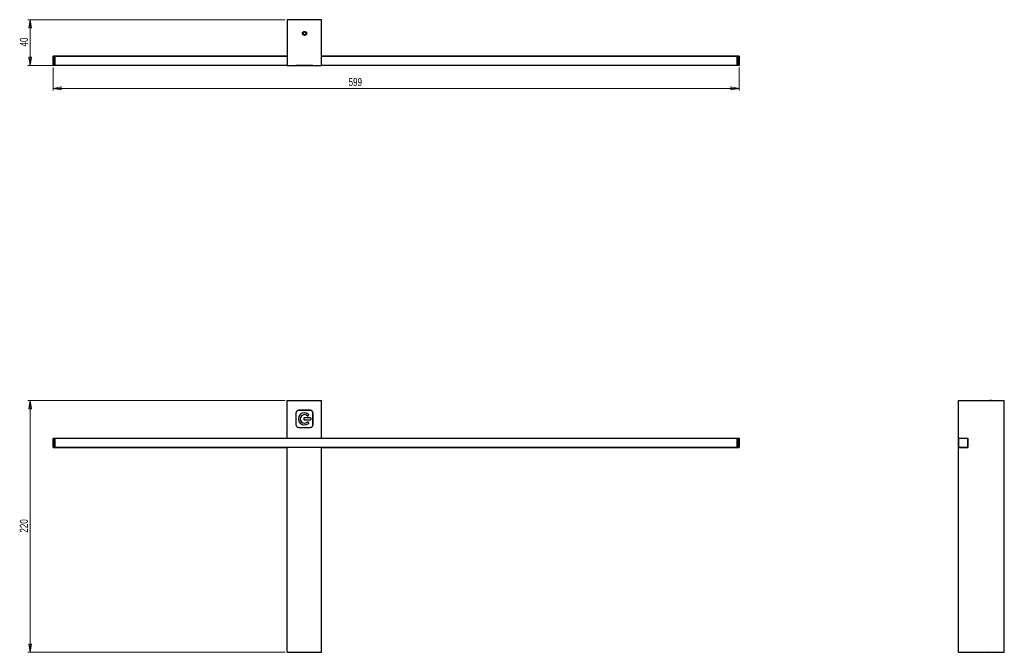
# Model space of a CAD drawing. Header units: millimetres. Extents: x 533 to 963, y 375 to 651.
import ezdxf

# ---------------------------------------------------------------- set-up
doc = ezdxf.new("R2010")
doc.units = ezdxf.units.MM
doc.styles.add('SLDTEXTSTYLE0', font='TXT', dxfattribs={"width": 0.75})
doc.dimstyles.new('SLDDIMSTYLE0', dxfattribs={"dimtxt": 3.5, "dimasz": 3.556, "dimexe": 0, "dimexo": 0.0625, "dimgap": 0.875, "dimtad": 1, "dimdec": 0, "dimlfac": 2, "dimrnd": 1e-09, "dimzin": 12, "dimdsep": 46, "dimtxsty": 'SLDTEXTSTYLE0', "dimblk1": 'CLOSED', "dimblk2": 'CLOSED', "dimsah": 1, "dimcen": 0.09, "dimadec": 0, "dimazin": 3, "dimtfac": 1, "dimtdec": 0, "dimtofl": 0, "dimtmove": 0, "dimatfit": 3, "dimldrblk": 'CLOSED', "dimfxl": 0, "dimfrac": 2, "dimtolj": 1, "dimtzin": 12, "dimarcsym": 0})
doc.dimstyles.new('SLDDIMSTYLE1', dxfattribs={"dimtxt": 3.5, "dimasz": 3.556, "dimexe": 0, "dimexo": 0.0625, "dimgap": 0.875, "dimtad": 1, "dimdec": 0, "dimlfac": 2, "dimrnd": 1e-09, "dimzin": 12, "dimdsep": 46, "dimtxsty": 'SLDTEXTSTYLE0', "dimblk1": 'CLOSED', "dimblk2": 'CLOSED', "dimsah": 1, "dimcen": 0.09, "dimadec": 0, "dimazin": 3, "dimtfac": 1, "dimtdec": 0, "dimtmove": 0, "dimatfit": 0, "dimldrblk": 'CLOSED', "dimfxl": 0, "dimfrac": 2, "dimtolj": 1, "dimtzin": 12, "dimarcsym": 0})

# ---------------------------------------------------------------- blocks, each defined once
blk = doc.blocks.new('_Closed')
at = {"color": 0, "linetype": 'ByBlock', "lineweight": -2}
for p, q in [((-1, 0.166667), (0, 0)), ((-1, 0.166667), (-1, -0.166667)), ((0, 0), (-1, -0.166667)), ((0, 0), (-1, 0))]:
    blk.add_line(p, q, dxfattribs=at)
blk = doc.blocks.new('_D')
at = {"color": 7, "linetype": 'Continuous', "lineweight": 0}
for p, q in [((648.77, 484.84), (536.47, 484.84)), ((537.47, 484.84), (537.47, 374.84)), ((648.77, 374.84), (536.47, 374.84))]:
    blk.add_line(p, q, dxfattribs=at)
at = {"color": 7, "linetype": 'Continuous', "lineweight": 18, "xscale": 3.556, "yscale": 3.556}
for p, rotation in [((537.47, 484.84, 21.31), 90.0000000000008), ((537.47, 374.84, 21.31), 270.0000000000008)]:
    blk.add_blockref('_Closed', p, dxfattribs=dict(at, rotation=rotation))
at = {"color": 7, "linetype": 'Continuous', "lineweight": 18, "insert": (532.96, 427.13), "char_height": 3.5, "attachment_point": 1, "rotation": 90, "style": 'SLDTEXTSTYLE0'}
blk.add_mtext('220', dxfattribs=at)
blk = doc.blocks.new('_D_1')
at = {"color": 7, "linetype": 'Continuous', "lineweight": 0}
for p, q in [((648.77, 651.33), (536.47, 651.33)), ((537.47, 651.33), (537.47, 631.33)), ((648.77, 631.33), (536.47, 631.33))]:
    blk.add_line(p, q, dxfattribs=at)
at = {"color": 7, "linetype": 'Continuous', "lineweight": 18, "xscale": 3.556, "yscale": 3.556}
for p, rotation in [((537.47, 651.33, 21.26), 90.0000000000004), ((537.47, 631.33, 21.26), 270.0000000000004)]:
    blk.add_blockref('_Closed', p, dxfattribs=dict(at, rotation=rotation))
at = {"color": 7, "linetype": 'Continuous', "lineweight": 18, "insert": (532.96, 639.61), "char_height": 3.5, "attachment_point": 1, "rotation": 90, "style": 'SLDTEXTSTYLE0'}
blk.add_mtext('40', dxfattribs=at)
blk = doc.blocks.new('_D_2')
at = {"color": 7, "linetype": 'Continuous', "lineweight": 0}
for p, q in [((547.47, 630.39), (547.47, 620.32)), ((847.07, 630.39), (847.07, 620.32)), ((547.47, 621.32), (847.07, 621.32))]:
    blk.add_line(p, q, dxfattribs=at)
at = {"color": 7, "linetype": 'Continuous', "lineweight": 18, "xscale": 3.556, "yscale": 3.556, "rotation": 180.0000000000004}
blk.add_blockref('_Closed', (547.47, 621.32, 21.26), dxfattribs=at)
at = {"color": 7, "linetype": 'Continuous', "lineweight": 18, "xscale": 3.556, "yscale": 3.556}
blk.add_blockref('_Closed', (847.07, 621.32, 21.26), dxfattribs=at)
at = {"color": 7, "linetype": 'Continuous', "lineweight": 18, "insert": (676.54, 625.83), "char_height": 3.5, "attachment_point": 1, "style": 'SLDTEXTSTYLE0'}
blk.add_mtext('599', dxfattribs=at)

msp = doc.modelspace()

# ---------------------------------------------------------------- linework, layer by layer
at = {"color": 7, "linetype": 'Continuous', "lineweight": 25}
for p, q in [((664.77, 651.33), (649.77, 651.33)), ((649.77, 651.33), (649.77, 631.33)), ((664.77, 631.33), (664.77, 651.33)), ((656.89, 645.76), (656.7, 645.21)), ((656.7, 645.21), (657.09, 644.78)), ((657.45, 645.88), (656.89, 645.76)), ((657.83, 645.45), (657.45, 645.88)), ((657.65, 644.9), (657.83, 645.45)), ((657.09, 644.78), (657.65, 644.9)), ((658.14, 644.92), (658.19, 645.02)), ((547.47, 635.34), (547.52, 635.34)), ((547.47, 631.39), (547.47, 635.34)), ((547.52, 635.39), (548.17, 635.39)), ((547.52, 635.39), (547.52, 635.34)), ((548.17, 635.34), (547.52, 635.34)), ((547.52, 635.34), (547.52, 631.39)), ((548.17, 635.39), (548.17, 635.34)), ((548.17, 631.39), (548.17, 635.34)), ((548.17, 635.34), (548.22, 635.34)), ((548.22, 635.34), (548.22, 631.39)), ((548.27, 635.32), (548.22, 635.32)), ((548.27, 634.68), (548.22, 634.68)), ((548.27, 635.34), (548.27, 635.39)), ((548.27, 635.39), (649.77, 635.39)), ((649.77, 635.34), (548.27, 635.34)), ((548.27, 635.34), (548.27, 631.39)), ((664.77, 635.39), (846.27, 635.39)), ((846.27, 635.34), (664.77, 635.34)), ((846.27, 635.39), (846.27, 635.34)), ((846.27, 635.34), (846.27, 631.39)), ((846.27, 635.32), (846.32, 635.32)), ((846.27, 634.68), (846.32, 634.68)), ((846.32, 635.34), (846.37, 635.34)), ((846.32, 631.39), (846.32, 635.34)), ((846.37, 635.39), (846.37, 635.34)), ((846.37, 635.39), (847.02, 635.39)), ((847.02, 635.34), (846.37, 635.34)), ((846.37, 635.34), (846.37, 631.39)), ((847.02, 635.34), (847.02, 635.39)), ((847.02, 635.34), (847.07, 635.34)), ((847.02, 631.39), (847.02, 635.34)), ((847.07, 635.34), (847.07, 631.39)), ((547.52, 631.39), (547.47, 631.39)), ((547.52, 631.39), (548.17, 631.39)), ((547.52, 631.39), (547.52, 631.34)), ((548.17, 631.34), (547.52, 631.34)), ((548.22, 631.39), (548.17, 631.39)), ((548.17, 631.39), (548.17, 631.34)), ((548.27, 631.39), (649.77, 631.39)), ((548.27, 631.34), (548.27, 631.39)), ((649.77, 631.34), (548.27, 631.34)), ((649.77, 631.33), (664.77, 631.33)), ((653.57, 631.32), (653.57, 631.33)), ((654.77, 631.32), (653.57, 631.32)), ((659.77, 631.32), (654.77, 631.32)), ((660.97, 631.32), (659.77, 631.32)), ((660.97, 631.32), (660.97, 631.33)), ((664.77, 631.39), (846.27, 631.39)), ((846.27, 631.34), (664.77, 631.34)), ((846.27, 631.39), (846.27, 631.34)), ((846.32, 631.39), (846.37, 631.39)), ((846.37, 631.39), (847.02, 631.39)), ((846.37, 631.34), (846.37, 631.39)), ((847.02, 631.34), (846.37, 631.34)), ((847.02, 631.39), (847.07, 631.39)), ((847.02, 631.39), (847.02, 631.34)), ((649.77, 468.39), (649.77, 484.84)), ((649.77, 484.84), (664.77, 484.84)), ((664.77, 468.39), (664.77, 484.84)), ((942.92, 468.39), (942.92, 484.84)), ((942.92, 484.84), (962.92, 484.84)), ((956.06, 484.85), (956.06, 484.84)), ((957.35, 484.85), (956.61, 484.85)), ((957.79, 484.84), (957.79, 484.85)), ((962.92, 374.84), (962.92, 484.84)), ((653.52, 479.34), (653.52, 474.34)), ((653.57, 479.34), (653.57, 474.34)), ((659.77, 480.59), (654.77, 480.59)), ((659.77, 480.54), (654.77, 480.54)), ((658.83, 478.22), (659.06, 478.42)), ((660.97, 474.34), (660.97, 479.34)), ((661.02, 474.34), (661.02, 479.34)), ((942.91, 480.54), (942.92, 480.54)), ((942.91, 479.34), (942.91, 480.54)), ((942.91, 474.34), (942.91, 479.34)), ((654.77, 473.14), (659.77, 473.14)), ((654.77, 473.09), (659.77, 473.09)), ((656.92, 476.99), (656.92, 476.69)), ((659.92, 477.24), (657.17, 477.24)), ((657.17, 476.44), (659.92, 476.44)), ((659.06, 475.27), (658.83, 475.47)), ((660.17, 476.69), (660.17, 476.99)), ((942.91, 473.14), (942.91, 474.34)), ((942.91, 473.14), (942.92, 473.14)), ((547.47, 464.38), (547.47, 468.34)), ((547.52, 468.34), (547.47, 468.34)), ((547.52, 468.39), (547.52, 468.34)), ((547.52, 468.39), (548.17, 468.39)), ((547.52, 468.34), (547.52, 464.38)), ((548.17, 468.34), (547.52, 468.34)), ((548.17, 468.39), (548.17, 468.34)), ((548.22, 468.34), (548.17, 468.34)), ((548.17, 464.38), (548.17, 468.34)), ((548.22, 468.34), (548.22, 464.38)), ((548.27, 467.51), (548.22, 467.51)), ((548.27, 465.19), (548.22, 465.19)), ((548.27, 468.34), (548.27, 468.39)), ((548.27, 468.39), (649.77, 468.39)), ((649.77, 468.34), (548.27, 468.34)), ((548.27, 468.34), (548.27, 464.38)), ((649.77, 468.39), (664.77, 468.39)), ((649.77, 468.39), (649.77, 468.34)), ((664.77, 468.39), (846.27, 468.39)), ((664.77, 468.34), (664.77, 468.39)), ((846.27, 468.34), (664.77, 468.34)), ((846.27, 468.39), (846.27, 468.34)), ((846.27, 468.34), (846.27, 464.38)), ((846.27, 467.51), (846.32, 467.51)), ((846.27, 465.19), (846.32, 465.19)), ((846.32, 464.38), (846.32, 468.34)), ((846.32, 468.34), (846.37, 468.34)), ((846.37, 468.39), (847.02, 468.39)), ((846.37, 468.34), (846.37, 468.39)), ((846.37, 468.34), (846.37, 464.38)), ((847.02, 468.34), (846.37, 468.34)), ((847.02, 468.39), (847.02, 468.34)), ((847.02, 464.38), (847.02, 468.34)), ((847.02, 468.34), (847.07, 468.34)), ((847.07, 468.34), (847.07, 464.38)), ((942.92, 468.39), (942.93, 468.39)), ((942.93, 468.34), (942.93, 468.39)), ((942.93, 464.38), (942.93, 468.34)), ((942.93, 468.34), (942.98, 468.34)), ((942.98, 468.39), (946.93, 468.39)), ((942.98, 468.39), (942.98, 468.34)), ((942.98, 468.34), (942.98, 464.38)), ((946.93, 468.34), (942.98, 468.34)), ((946.93, 468.39), (946.93, 468.34)), ((946.93, 464.38), (946.93, 468.34)), ((946.93, 468.34), (946.98, 468.34)), ((946.98, 468.39), (947.02, 468.39)), ((946.98, 468.39), (946.98, 468.34)), ((946.98, 468.34), (946.98, 464.38)), ((947.02, 468.39), (947.02, 464.33)), ((547.52, 464.38), (547.47, 464.38)), ((547.52, 464.38), (548.17, 464.38)), ((547.52, 464.38), (547.52, 464.33)), ((548.17, 464.33), (547.52, 464.33)), ((548.22, 464.38), (548.17, 464.38)), ((548.17, 464.38), (548.17, 464.33)), ((548.27, 464.38), (649.77, 464.38)), ((548.27, 464.33), (548.27, 464.38)), ((649.77, 464.33), (548.27, 464.33)), ((649.77, 464.38), (649.77, 464.33)), ((664.77, 464.33), (649.77, 464.33)), ((649.77, 374.84), (649.77, 464.33)), ((664.77, 464.38), (846.27, 464.38)), ((664.77, 464.33), (664.77, 464.38)), ((664.77, 374.84), (664.77, 464.33)), ((846.27, 464.33), (664.77, 464.33)), ((846.27, 464.38), (846.27, 464.33)), ((846.32, 464.38), (846.37, 464.38)), ((846.37, 464.38), (847.02, 464.38)), ((846.37, 464.33), (846.37, 464.38)), ((847.02, 464.33), (846.37, 464.33)), ((847.02, 464.38), (847.07, 464.38)), ((847.02, 464.38), (847.02, 464.33)), ((942.92, 374.84), (942.92, 464.33)), ((942.93, 464.33), (942.92, 464.33)), ((942.93, 464.38), (942.98, 464.38)), ((942.93, 464.33), (942.93, 464.38)), ((942.98, 464.38), (946.93, 464.38)), ((942.98, 464.38), (942.98, 464.33)), ((946.93, 464.33), (942.98, 464.33)), ((946.93, 464.38), (946.98, 464.38)), ((946.93, 464.38), (946.93, 464.33)), ((946.98, 464.38), (946.98, 464.33)), ((947.02, 464.33), (946.98, 464.33)), ((649.77, 374.84), (664.77, 374.84)), ((656.48, 374.84), (656.48, 374.82)), ((657.91, 374.84), (658.24, 374.84)), ((942.92, 374.84), (962.92, 374.84)), ((956.02, 374.84), (956.02, 374.84)), ((956.28, 374.84), (956.19, 374.84)), ((956.19, 374.84), (956.85, 374.84)), ((957.7, 374.81), (957.76, 374.84))]:
    msp.add_line(p, q, dxfattribs=at)
at = {"color": 8, "linetype": 'Continuous', "lineweight": 25}
for p, q in [((654.77, 631.32), (654.77, 631.33)), ((659.77, 631.32), (659.77, 631.33)), ((942.91, 479.34), (942.92, 479.34)), ((942.91, 474.34), (942.92, 474.34))]:
    msp.add_line(p, q, dxfattribs=at)
at = {"color": 7, "linetype": 'Continuous', "lineweight": 25}
msp.add_circle((657.27, 645.33), 0.875, dxfattribs=at)
for centre, radius, start, end in [((657.27, 645.33), 0.975, 341.5564, 26.0339), ((547.52, 635.34), 0.05, 90, 180), ((548.17, 635.34), 0.05, 0, 90), ((846.37, 635.34), 0.05, 90, 180), ((847.02, 635.34), 0.05, 0, 90), ((547.52, 631.39), 0.05, 180, 270), ((548.17, 631.39), 0.05, 270, 0), ((846.37, 631.39), 0.05, 180, 270), ((847.02, 631.39), 0.05, 270, 0), ((654.77, 479.34), 1.25, 90, 180), ((654.77, 479.34), 1.2, 90, 180), ((657.27, 476.84), 2.65, 47.3078, 312.6922), ((657.27, 476.84), 1.85, 48.1658, 311.8342), ((658.67, 478.41), 0.25, 228.1658, 311.3287), ((658.9, 478.61), 0.25, 311.3287, 47.3078), ((659.77, 479.34), 1.25, 360, 90), ((659.77, 479.34), 1.2, 360, 90), ((654.77, 474.34), 1.25, 180, 270), ((654.77, 474.34), 1.2, 180, 270), ((657.17, 476.99), 0.25, 90, 180), ((657.17, 476.69), 0.25, 180, 270), ((658.67, 475.28), 0.25, 48.6713, 131.8342), ((658.9, 475.08), 0.25, 312.6922, 48.6713), ((659.77, 474.34), 1.2, 270, 0), ((659.77, 474.34), 1.25, 270, 0), ((659.92, 476.99), 0.25, 0, 90), ((659.92, 476.69), 0.25, 270, 0), ((547.52, 468.34), 0.05, 90, 180), ((548.17, 468.34), 0.05, 0, 90), ((846.37, 468.34), 0.05, 90, 180), ((847.02, 468.34), 0.05, 0, 90), ((942.98, 468.34), 0.05, 90, 180), ((946.93, 468.34), 0.05, 0, 90), ((547.52, 464.38), 0.05, 180, 270), ((548.17, 464.38), 0.05, 270, 0), ((846.37, 464.38), 0.05, 180, 270), ((847.02, 464.38), 0.05, 270, 0), ((942.98, 464.38), 0.05, 180, 270), ((946.93, 464.38), 0.05, 270, 0)]:
    msp.add_arc(centre, radius, start, end, dxfattribs=at)
for points, knots in [([(656.76, 644.73), (656.72, 644.77), (656.61, 644.88), (656.5, 645.09), (656.47, 645.36), (656.52, 645.63), (656.62, 645.77), (656.68, 645.85)], [0, 0, 0, 0, 0.1421, 0.35493, 0.567759, 0.780589, 1, 1, 1, 1]), ([(656.68, 645.85), (656.73, 645.91), (656.84, 646.05), (657.08, 646.17), (657.35, 646.22), (657.64, 646.18), (657.91, 646.04), (658.07, 645.87), (658.13, 645.77), (658.14, 645.76)], [0, 0, 0, 0, 0.142624, 0.295851, 0.449246, 0.620819, 0.793657, 0.966639, 1, 1, 1, 1]), ([(658.19, 645.02), (658.17, 644.98), (658.12, 644.88), (658.03, 644.76), (657.91, 644.65), (657.78, 644.57), (657.64, 644.51), (657.49, 644.47), (657.33, 644.46), (657.18, 644.48), (657.04, 644.53), (656.93, 644.59), (656.83, 644.66), (656.78, 644.71), (656.76, 644.73)], [0, 0, 0, 0, 0.088536, 0.179641, 0.268145, 0.359231, 0.447475, 0.538277, 0.626594, 0.718061, 0.798039, 0.880428, 0.939733, 1, 1, 1, 1]), ([(656.57, 374.84), (656.56, 374.84), (656.54, 374.84), (656.53, 374.84), (656.52, 374.84)], [0, 0, 0, 0, 0.719274, 1, 1, 1, 1])]:
    msp.add_open_spline(points, degree=3, knots=knots, dxfattribs=at)

# ---------------------------------------------------------------- dimensions: what is measured, and where the dimension line sits
at = {"color": 7, "linetype": 'Continuous', "lineweight": 18}
for base, p1, p2, dimstyle, picture, middle in [((537.47, 631.33), (649.77, 651.33), (649.77, 631.33), 'SLDDIMSTYLE1', '_D_1', (537.47, 642.2)), ((537.47, 374.84), (649.77, 484.84), (649.77, 374.84), 'SLDDIMSTYLE0', '_D', (537.47, 431.01))]:
    dim = msp.add_linear_dim(base=base, p1=p1, p2=p2, angle=90, dimstyle=dimstyle, dxfattribs=at)
    dim.commit()
    dim.dimension.update_dxf_attribs({"geometry": picture, "text_midpoint": middle, "dimtype": 160})
dim = msp.add_linear_dim(base=(847.07, 621.32), p1=(547.47, 631.39), p2=(847.07, 631.39), dimstyle='SLDDIMSTYLE0', dxfattribs=at)
dim.commit()
dim.dimension.update_dxf_attribs({"geometry": '_D_2', "text_midpoint": (680.42, 621.32), "dimtype": 160})

doc.saveas('drawing.dxf')
